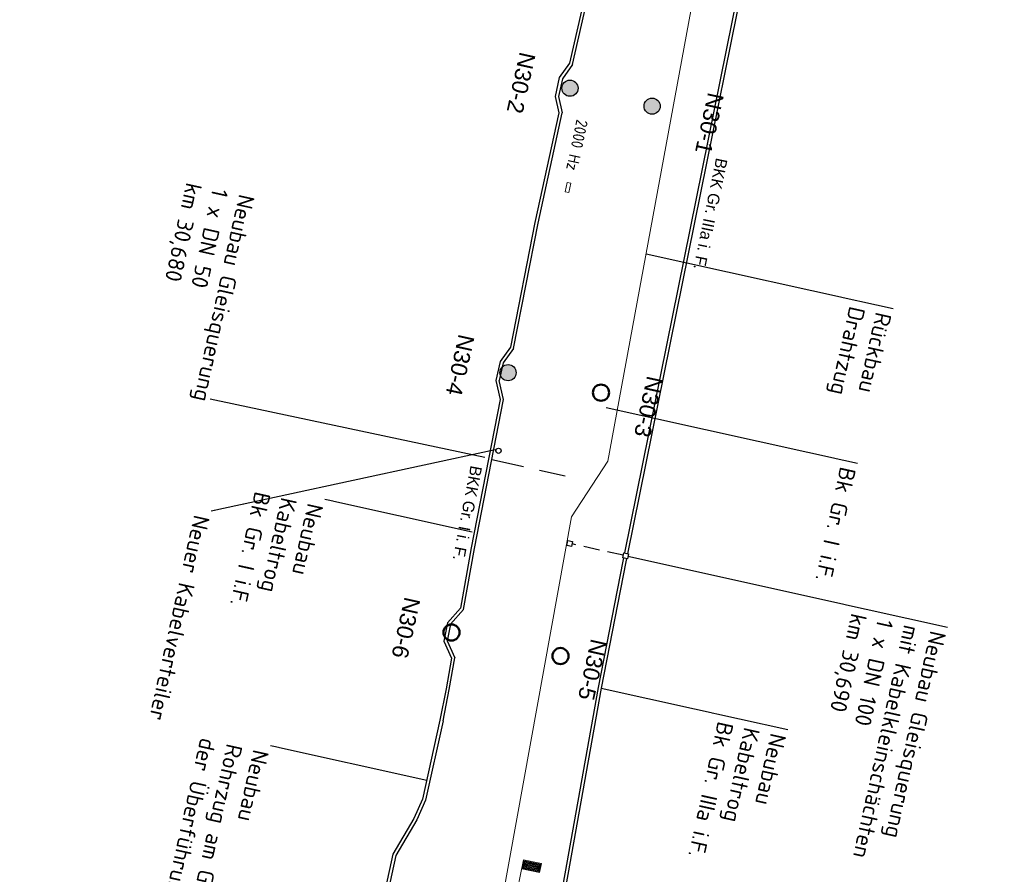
# Model space of a CAD drawing. Header units: metres. Extents: x 3425266 to 3446567, y 5432533 to 5452217.
# Tile 50 of 82: x 3435990 to 3436142, y 5440487 to 5440619. Entities that reach past the tile are written whole.
import ezdxf
from ezdxf import colors
from ezdxf.entities.mleader import LeaderData, LeaderLine
from ezdxf.enums import TextEntityAlignment as Align
from ezdxf.math import Vec2, Vec3

# ---------------------------------------------------------------- set-up
doc = ezdxf.new("R2010")
doc.units = ezdxf.units.M
doc.header["$MEASUREMENT"] = 0
doc.linetypes.add('DASHED', pattern=[0.75, 0.5, -0.25])
doc.linetypes.add('STRICHLINIEX2', pattern=[1.5, 1, -0.5])
doc.layers.add('B_KTB_Text', color=7, linetype='Continuous', lineweight=18, true_color=0x939393)
for name, color, linetype, lineweight in [('MC-AL_Neubau_Planung-ESTW-Landau-Kabel_ausgeschaltet_TXT', 50, 'Continuous', 25), ('MC-AL_Neubau_Planung-ESTW-Landau-Kabel_LIN', 10, 'Continuous', 25), ('MC-AL_Neubau_Planung-ESTW-Landau-OLA-Planung_LIN', 84, 'Continuous', 25), ('MC-AL_Neubau_Planung-ESTW-Landau-OLA-Planung_TXT', 84, 'Continuous', 25), ('MC_P_Beschriftung_Kabeltrog_TXT', 10, 'Continuous', 25), ('N_KTB', 10, 'Continuous', 25), ('N_KTB Verrohrung', 10, 'DASHED', 25), ('R_Draht', 40, 'Continuous', 18), ('R_Draht Text', 40, 'Continuous', 18), ('R_Signale', 40, 'Continuous', 18)]:
    doc.layers.add(name, color=color, linetype=linetype, lineweight=lineweight)
doc.styles.add('Isocpeur', font='isocpeur.ttf')
doc.styles.add('K_ISOCP', font='k_isocp.shx')
doc.styles.get("Standard").update_dxf_attribs({"font": 'arial.ttf'})
doc.styles.add('TXT', font='iso8.shx')

# ---------------------------------------------------------------- blocks, each defined once
blk = doc.blocks.new('_None')

msp = doc.modelspace()

# ---------------------------------------------------------------- hatches: boundary and pattern name
at = {"layer": 'MC-AL_Neubau_Planung-ESTW-Landau-OLA-Planung_LIN'}
h = msp.add_hatch(color=256, dxfattribs=at)
h.dxf.hatch_style = 1
edge = h.paths.add_edge_path()
edge.add_arc((3436075.389, 5440608.013), 1.249, 0, 360)
h = msp.add_hatch(color=256, dxfattribs=at)
h.dxf.hatch_style = 1
edge = h.paths.add_edge_path()
edge.add_arc((3436088.074, 5440605.241), 1.249, 0, 360)
h = msp.add_hatch(color=256, dxfattribs=at)
h.dxf.hatch_style = 1
edge = h.paths.add_edge_path()
edge.add_arc((3436065.83, 5440564.103), 1.249, 0, 360)

# ---------------------------------------------------------------- linework, layer by layer
at = {"layer": 'MC-AL_Neubau_Planung-ESTW-Landau-Kabel_LIN'}
for p, q in [((3436075.342, 5440611.904), (3436073.748, 5440609.686)), ((3436075.808, 5440611.697), (3436074.215, 5440609.478)), ((3436073.748, 5440609.686), (3436073.1, 5440606.752)), ((3436074.215, 5440609.478), (3436073.612, 5440606.753)), ((3436073.1, 5440606.752), (3436073.668, 5440604.226)), ((3436073.612, 5440606.753), (3436074.18, 5440604.227)), ((3436066.21, 5440568.057), (3436064.617, 5440565.839)), ((3436066.68, 5440567.854), (3436065.083, 5440565.631)), ((3436064.617, 5440565.839), (3436063.968, 5440562.905)), ((3436065.083, 5440565.631), (3436064.481, 5440562.906)), ((3436056.499, 5440525.503), (3436055.925, 5440522.661)), ((3436056.963, 5440525.274), (3436056.447, 5440522.72)), ((3436056.447, 5440522.72), (3436057.632, 5440520.104))]:
    msp.add_line(p, q, dxfattribs=at)
at = {"layer": 'MC-AL_Neubau_Planung-ESTW-Landau-Kabel_LIN', "linetype": 'STRICHLINIEX2', "ltscale": 5, "flags": 128}
msp.add_lwpolyline([(3436063.341, 5440550.677), (3436074.652, 5440548.176)], dxfattribs=at)
at = {"layer": 'MC-AL_Neubau_Planung-ESTW-Landau-Kabel_LIN'}
msp.add_circle((3436064.359, 5440552.048), 0.407, dxfattribs=at)
at = {"layer": 'MC-AL_Neubau_Planung-ESTW-Landau-OLA-Planung_LIN'}
for centre in [(3436075.389, 5440608.013), (3436088.074, 5440605.241), (3436065.83, 5440564.103)]:
    msp.add_circle(centre, 1.249, dxfattribs=at)
at = {"layer": 'MC-AL_Neubau_Planung-ESTW-Landau-OLA-Planung_LIN', "lineweight": 50}
for centre in [(3436080.185, 5440561.02), (3436057.1, 5440524.002), (3436073.924, 5440520.36)]:
    msp.add_circle(centre, 1.249, dxfattribs=at)
at = {"layer": 'N_KTB', "flags": 128}
for points in [[(3436075.808, 5440611.697), (3436088.403, 5440666.847), (3436087.915, 5440666.959), (3436075.342, 5440611.904)], [(3436073.668, 5440604.226), (3436069.976, 5440587.282), (3436066.21, 5440568.057)], [(3436066.68, 5440567.854), (3436070.465, 5440587.181), (3436074.18, 5440604.227)], [(3436083.551, 5440535.015), (3436079.725, 5440515.505), (3436073.453, 5440480.44)], [(3436084.039, 5440534.907), (3436080.217, 5440515.413), (3436073.941, 5440480.332)], [(3436055.925, 5440522.661), (3436057.112, 5440520.039), (3436056.266, 5440515.277), (3436055.318, 5440510.454)], [(3436055.809, 5440510.358), (3436056.757, 5440515.185), (3436057.632, 5440520.104)], [(3436053.106, 5440498.129), (3436051.739, 5440495.058), (3436048.495, 5440489.601), (3436035.494, 5440429.925), (3436019.034, 5440355.465)]]:
    msp.add_lwpolyline(points, dxfattribs=at)
msp.add_lwpolyline([(3436074.913, 5440537.451), (3436075.079, 5440538.203), (3436075.792, 5440538.046), (3436075.625, 5440537.294)], close=True, dxfattribs=at)
at = {"layer": 'R_Draht', "linetype": 'Continuous', "lineweight": 15}
for p, q in [((3436105.684, 5440682.986), (3436081.243, 5440550.421)), ((3436081.243, 5440550.421), (3436075.643, 5440541.833)), ((3436075.643, 5440541.833), (3436061.171, 5440462.053))]:
    msp.add_line(p, q, dxfattribs=at)
at = {"layer": 'R_Signale'}
for p, q in [((3436074.649, 5440592.019), (3436074.967, 5440593.485)), ((3436074.967, 5440593.485), (3436075.517, 5440593.366)), ((3436075.357, 5440592.633), (3436075.198, 5440591.9)), ((3436075.517, 5440593.366), (3436075.357, 5440592.633)), ((3436075.198, 5440591.9), (3436074.649, 5440592.019))]:
    msp.add_line(p, q, dxfattribs=at)
for points in [[(3436066.843, 5440482.125), (3436068.227, 5440488.885), (3436070.994, 5440488.318), (3436070.711, 5440486.935), (3436067.943, 5440487.501)], [(3436068.072, 5440487.586), (3436070.626, 5440487.063), (3436070.866, 5440488.234), (3436068.311, 5440488.757), (3436068.093, 5440487.692), (3436070.542, 5440487.191), (3436070.738, 5440488.149), (3436068.396, 5440488.628), (3436068.222, 5440487.777), (3436070.457, 5440487.319), (3436070.61, 5440488.064), (3436068.481, 5440488.5), (3436068.35, 5440487.862), (3436070.372, 5440487.448), (3436070.481, 5440487.98), (3436068.565, 5440488.372), (3436068.478, 5440487.946), (3436070.288, 5440487.576), (3436070.353, 5440487.895), (3436068.65, 5440488.244), (3436068.606, 5440488.031), (3436070.203, 5440487.704), (3436070.225, 5440487.81), (3436068.708, 5440488.121)]]:
    msp.add_lwpolyline(points, dxfattribs=at)

# ---------------------------------------------------------------- texts
at = {"layer": 'MC-AL_Neubau_Planung-ESTW-Landau-OLA-Planung_TXT', "char_height": 2.5, "attachment_point": 1, "rotation": 257.53501}
for s, insert in [('N30-2', (3436070.102, 5440613.209)), ('N30-1', (3436099.182, 5440606.954))]:
    msp.add_mtext_dynamic_manual_height_columns(s, width=15.68388, gutter_width=1, heights=[0], dxfattribs=dict(at, insert=insert))
at = {"layer": 'R_Signale', "style": 'TXT'}
msp.add_text('2000 Hz', height=1.8, rotation=258.02947, dxfattribs=at).set_placement((3436076.484, 5440599.228), align=Align.MIDDLE)

# ---------------------------------------------------------------- leaders
at = {"layer": 'MC-AL_Neubau_Planung-ESTW-Landau-Kabel_ausgeschaltet_TXT'}
ml = msp.add_multileader_mtext('Standard', dxfattribs=at)
ml.set_content('Neubau\\PKabeltrog\\PBk Gr. I i.F.', color=256, style='Isocpeur')
ml.set_leader_properties()
ml.set_arrow_properties(name='NONE')
ml.build(insert=Vec2(0, 0))
ml.multileader.update_dxf_attribs({"has_text_frame": 1, "text_left_attachment_type": 0, "text_right_attachment_type": 0, "dogleg_length": 0, "arrow_head_size": 0.18})
ctx = ml.context
ctx.base_point, ctx.char_height, ctx.arrow_head_size, ctx.landing_gap_size, ctx.plane_origin, ctx.plane_x_axis, ctx.plane_y_axis = Vec3(3436037.549, 5440544.533), 2.5, 0.18, 1, Vec3(3436253.684, 5440451.264), Vec3(-0.215843, -0.9764281), Vec3(0.9764281, -0.215843)
ctx.left_attachment, ctx.right_attachment = 0, 0
notes = []
notes.append((ctx, [(0, (1, 1, 0), (3436037.549, 5440544.533), (-0.215843, -0.9764281), 0, [(1, [(3436060.308, 5440539.502)], 0, [])])]))
ctx.mtext.insert, ctx.mtext.text_direction, ctx.mtext.rotation, ctx.mtext.flow_direction = Vec3(3436037.333, 5440543.557), Vec3(-0.215843, -0.9764281), 4.4948339, 5
ctx.mtext.has_bg_fill, ctx.mtext.bg_color, ctx.mtext.bg_scale_factor, ctx.mtext.bg_transparency, ctx.mtext.use_window_bg_color = 1, -1027028792, 1.5, 0, 1
for ctx, leaders in notes:
    for number, flags, end, landing, length, lines in leaders:
        leader = LeaderData()
        leader.index, (leader.has_last_leader_line, leader.has_dogleg_vector, leader.attachment_direction) = number, flags
        leader.last_leader_point, leader.dogleg_vector, leader.dogleg_length = Vec3(end), Vec3(landing), length
        for number, points, colour, breaks in lines:
            line = LeaderLine()
            line.index, line.vertices, line.color, line.breaks = number, Vec3.list(points), colors.encode_raw_color(colour), breaks
            leader.lines.append(line)
        ctx.leaders.append(leader)

# ---------------------------------------------------------------- next in the draw order: linework, layer by layer
at = {"layer": 'MC-AL_Neubau_Planung-ESTW-Landau-Kabel_LIN'}
msp.add_line((3436058.956, 5440527.552), (3436056.963, 5440525.274), dxfattribs=at)
at = {"layer": 'N_KTB', "flags": 128}
for points in [[(3436063.968, 5440562.905), (3436064.627, 5440559.977), (3436060.14, 5440537.067), (3436058.488, 5440527.777), (3436056.499, 5440525.503)], [(3436058.956, 5440527.552), (3436060.631, 5440536.976), (3436065.138, 5440559.984), (3436064.481, 5440562.906)]]:
    msp.add_lwpolyline(points, dxfattribs=at)

# ---------------------------------------------------------------- next in the draw order: texts
at = {"layer": 'MC-AL_Neubau_Planung-ESTW-Landau-OLA-Planung_TXT', "insert": (3436052.318, 5440529.086), "char_height": 2.5, "attachment_point": 1, "rotation": 257.53501}
msp.add_mtext_dynamic_manual_height_columns('N30-6', width=15.68388, gutter_width=1, heights=[0], dxfattribs=at)

# ---------------------------------------------------------------- next in the draw order: leaders
at = {"layer": 'MC-AL_Neubau_Planung-ESTW-Landau-Kabel_ausgeschaltet_TXT'}
ml = msp.add_multileader_mtext('Standard', dxfattribs=at)
ml.set_content('Neubau\\PKabeltrog\\PBk Gr. IIIa i.F.', color=256, style='Isocpeur')
ml.set_leader_properties()
ml.set_arrow_properties(name='NONE')
ml.build(insert=Vec2(0, 0))
ml.multileader.update_dxf_attribs({"has_text_frame": 1, "text_left_attachment_type": 0, "text_right_attachment_type": 0, "dogleg_length": 0, "arrow_head_size": 0.18})
ctx = ml.context
ctx.base_point, ctx.char_height, ctx.arrow_head_size, ctx.landing_gap_size, ctx.plane_origin, ctx.plane_x_axis, ctx.plane_y_axis = Vec3(3436109.037, 5440509.042), 2.5, 0.18, 1, Vec3(3436318.862, 5440413.946), Vec3(-0.215843, -0.9764281), Vec3(0.9764281, -0.215843)
ctx.left_attachment, ctx.right_attachment = 0, 0
notes = []
notes.append((ctx, [(0, (1, 1, 0), (3436109.037, 5440509.042), (-0.215843, -0.9764281), 0, [(0, [(3436080.217, 5440515.413)], 0, [])])]))
ctx.mtext.insert, ctx.mtext.text_direction, ctx.mtext.rotation, ctx.mtext.flow_direction = Vec3(3436108.822, 5440508.065), Vec3(-0.215843, -0.9764281), 4.4948339, 5
ctx.mtext.has_bg_fill, ctx.mtext.bg_color, ctx.mtext.bg_scale_factor, ctx.mtext.bg_transparency, ctx.mtext.use_window_bg_color = 1, -1027028792, 1.5, 0, 1
ml = msp.add_multileader_mtext('Standard', dxfattribs=at)
ml.set_content('Neubau\\PRohrzug am Geländer\\Pder Überführung', color=256, style='Isocpeur')
ml.set_leader_properties()
ml.set_arrow_properties(name='NONE')
ml.build(insert=Vec2(0, 0))
ml.multileader.update_dxf_attribs({"has_text_frame": 1, "text_left_attachment_type": 0, "text_right_attachment_type": 0, "dogleg_length": 0, "arrow_head_size": 0.18})
ctx = ml.context
ctx.base_point, ctx.char_height, ctx.arrow_head_size, ctx.landing_gap_size, ctx.plane_origin, ctx.plane_x_axis, ctx.plane_y_axis = Vec3(3436029.144, 5440506.51), 2.5, 0.18, 1, Vec3(3436146.325, 5440462.383), Vec3(-0.215843, -0.9764281), Vec3(0.9764281, -0.215843)
ctx.left_attachment, ctx.right_attachment = 0, 0
notes.append((ctx, [(0, (1, 1, 0), (3436029.144, 5440506.51), (-0.215843, -0.9764281), 0, [(0, [(3436053.268, 5440501.178)], 0, [])])]))
ctx.mtext.insert, ctx.mtext.text_direction, ctx.mtext.rotation, ctx.mtext.flow_direction = Vec3(3436028.928, 5440505.534), Vec3(-0.215843, -0.9764281), 4.4948339, 5
ctx.mtext.has_bg_fill, ctx.mtext.bg_color, ctx.mtext.bg_scale_factor, ctx.mtext.bg_transparency, ctx.mtext.use_window_bg_color = 1, -1027028792, 1.5, 0, 1
at = {"layer": 'R_Draht Text'}
ml = msp.add_multileader_mtext('Standard', dxfattribs=at)
ml.set_content('Rückbau\\PDrahtzug', color=256, style='Isocpeur')
ml.set_leader_properties()
ml.set_arrow_properties(name='NONE')
ml.build(insert=Vec2(0, 0))
ml.multileader.update_dxf_attribs({"has_text_frame": 1, "text_left_attachment_type": 0, "text_right_attachment_type": 0, "dogleg_length": 0, "arrow_head_size": 0.18})
ctx = ml.context
ctx.base_point, ctx.char_height, ctx.arrow_head_size, ctx.landing_gap_size, ctx.plane_origin, ctx.plane_x_axis, ctx.plane_y_axis = Vec3(3436125.297, 5440574.028), 2.5, 0.18, 1, Vec3(3435975.781, 5440595.061), Vec3(-0.215843, -0.9764281), Vec3(0.9764281, -0.215843)
ctx.left_attachment, ctx.right_attachment = 0, 0
notes.append((ctx, [(1, (1, 1, 0), (3436125.297, 5440574.028), (0.7838916, -0.6208977), 0, [(0, [(3436087.15, 5440582.46)], 0, [])])]))
ctx.mtext.insert, ctx.mtext.text_direction, ctx.mtext.rotation, ctx.mtext.flow_direction = Vec3(3436125.081, 5440573.051), Vec3(-0.215843, -0.9764281), 4.4948339, 5
ctx.mtext.has_bg_fill, ctx.mtext.bg_color, ctx.mtext.bg_scale_factor, ctx.mtext.bg_transparency, ctx.mtext.use_window_bg_color = 1, -1027028792, 1.5, 0, 1
for ctx, leaders in notes:
    for number, flags, end, landing, length, lines in leaders:
        leader = LeaderData()
        leader.index, (leader.has_last_leader_line, leader.has_dogleg_vector, leader.attachment_direction) = number, flags
        leader.last_leader_point, leader.dogleg_vector, leader.dogleg_length = Vec3(end), Vec3(landing), length
        for number, points, colour, breaks in lines:
            line = LeaderLine()
            line.index, line.vertices, line.color, line.breaks = number, Vec3.list(points), colors.encode_raw_color(colour), breaks
            leader.lines.append(line)
        ctx.leaders.append(leader)

# ---------------------------------------------------------------- next in the draw order: linework, layer by layer
at = {"layer": 'N_KTB', "flags": 128}
for points in [[(3436141.972, 5440823.833), (3436083.805, 5440536.271)], [(3436142.461, 5440823.726), (3436084.294, 5440536.163)], [(3436052.628, 5440498.286), (3436051.294, 5440495.288), (3436048.024, 5440489.787), (3436035.005, 5440430.032), (3436018.546, 5440355.573)]]:
    msp.add_lwpolyline(points, dxfattribs=at)
at = {"layer": 'N_KTB'}
for points in [[(3436055.321, 5440510.466), (3436052.628, 5440498.286)], [(3436055.809, 5440510.358), (3436053.106, 5440498.129)]]:
    msp.add_lwpolyline(points, dxfattribs=at)

# ---------------------------------------------------------------- next in the draw order: texts
at = {"layer": 'MC-AL_Neubau_Planung-ESTW-Landau-OLA-Planung_TXT', "insert": (3436081.103, 5440522.621), "char_height": 2.5, "attachment_point": 1, "rotation": 257.53501}
msp.add_mtext_dynamic_manual_height_columns('N30-5', width=15.68388, gutter_width=1, heights=[0], dxfattribs=at)
at = {"layer": 'MC_P_Beschriftung_Kabeltrog_TXT', "insert": (3436099.734, 5440596.985), "char_height": 1.8, "attachment_point": 1, "rotation": 258.38847, "style": 'K_ISOCP'}
msp.add_mtext_dynamic_manual_height_columns('BKK Gr. IIIa i. F.', width=17.65098, gutter_width=12.5, heights=[0], dxfattribs=at)

# ---------------------------------------------------------------- next in the draw order: leaders
at = {"layer": 'MC-AL_Neubau_Planung-ESTW-Landau-Kabel_ausgeschaltet_TXT'}
ml = msp.add_multileader_mtext('Standard', dxfattribs=at)
ml.set_content('Neubau Gleisquerung\\P1 x DN 50\\Pkm 30,680', color=256, style='Isocpeur')
ml.set_leader_properties()
ml.set_arrow_properties(name='NONE')
ml.build(insert=Vec2(0, 0))
ml.multileader.update_dxf_attribs({"has_text_frame": 1, "text_left_attachment_type": 0, "text_right_attachment_type": 0, "dogleg_length": 0, "arrow_head_size": 0.18})
ctx = ml.context
ctx.base_point, ctx.char_height, ctx.arrow_head_size, ctx.landing_gap_size, ctx.plane_origin, ctx.plane_x_axis, ctx.plane_y_axis = Vec3(3436026.955, 5440592.225), 2.5, 0.18, 1, Vec3(3436222.783, 5440539.883), Vec3(-0.215843, -0.9764281), Vec3(0.9764281, -0.215843)
ctx.left_attachment, ctx.right_attachment = 0, 0
notes = []
notes.append((ctx, [(1, (1, 1, 0), (3436019.832, 5440560.003), (0.215843, 0.9764281), 0, [(0, [(3436062.257, 5440551.034)], 0, [])])]))
ctx.mtext.insert, ctx.mtext.text_direction, ctx.mtext.rotation, ctx.mtext.flow_direction = Vec3(3436026.739, 5440591.249), Vec3(-0.215843, -0.9764281), 4.4948339, 5
ctx.mtext.has_bg_fill, ctx.mtext.bg_color, ctx.mtext.bg_scale_factor, ctx.mtext.bg_transparency, ctx.mtext.use_window_bg_color = 1, -1027028792, 1.5, 0, 1
for ctx, leaders in notes:
    for number, flags, end, landing, length, lines in leaders:
        leader = LeaderData()
        leader.index, (leader.has_last_leader_line, leader.has_dogleg_vector, leader.attachment_direction) = number, flags
        leader.last_leader_point, leader.dogleg_vector, leader.dogleg_length = Vec3(end), Vec3(landing), length
        for number, points, colour, breaks in lines:
            line = LeaderLine()
            line.index, line.vertices, line.color, line.breaks = number, Vec3.list(points), colors.encode_raw_color(colour), breaks
            leader.lines.append(line)
        ctx.leaders.append(leader)

# ---------------------------------------------------------------- next in the draw order: texts
at = {"layer": 'MC-AL_Neubau_Planung-ESTW-Landau-OLA-Planung_TXT', "insert": (3436060.675, 5440569.643), "char_height": 2.5, "attachment_point": 1, "rotation": 257.53501}
msp.add_mtext_dynamic_manual_height_columns('N30-4', width=15.68388, gutter_width=1, heights=[0], dxfattribs=at)

# ---------------------------------------------------------------- next in the draw order: leaders
at = {"layer": 'B_KTB_Text'}
ml = msp.add_multileader_mtext('Standard', dxfattribs=at)
ml.set_content('Bk Gr. I i.F.', color=256, style='Isocpeur')
ml.set_leader_properties()
ml.set_arrow_properties(name='NONE')
ml.build(insert=Vec2(0, 0))
ml.multileader.update_dxf_attribs({"has_text_frame": 1, "text_left_attachment_type": 0, "text_right_attachment_type": 0, "dogleg_length": 0, "arrow_head_size": 0.18})
ctx = ml.context
ctx.base_point, ctx.char_height, ctx.arrow_head_size, ctx.landing_gap_size, ctx.plane_origin, ctx.plane_x_axis, ctx.plane_y_axis = Vec3(3436119.793, 5440550.153), 2.5, 0.18, 1, Vec3(3436192.599, 5440535.088), Vec3(-0.215843, -0.9764281), Vec3(0.9764281, -0.215843)
ctx.left_attachment, ctx.right_attachment = 0, 0
notes = []
notes.append((ctx, [(0, (1, 1, 0), (3436119.793, 5440550.153), (-0.215843, -0.9764281), 0, [(0, [(3436080.956, 5440558.738)], 0, [])])]))
ctx.mtext.insert, ctx.mtext.text_direction, ctx.mtext.rotation, ctx.mtext.flow_direction = Vec3(3436119.577, 5440549.176), Vec3(-0.215843, -0.9764281), 4.4948339, 5
ctx.mtext.has_bg_fill, ctx.mtext.bg_color, ctx.mtext.bg_scale_factor, ctx.mtext.bg_transparency, ctx.mtext.use_window_bg_color = 1, -1027028792, 1.5, 0, 1
at = {"layer": 'MC-AL_Neubau_Planung-ESTW-Landau-Kabel_ausgeschaltet_TXT'}
ml = msp.add_multileader_mtext('Standard', dxfattribs=at)
ml.set_content('\\pxsm1;{\\fISOCPEUR|b0|i0|c0|p34;Neuer Kabelverteiler}', color=256, style='Isocpeur')
ml.set_leader_properties()
ml.set_arrow_properties(name='NONE')
ml.build(insert=Vec2(0, 0))
ml.multileader.update_dxf_attribs({"has_text_frame": 1, "text_left_attachment_type": 0, "text_right_attachment_type": 0, "dogleg_length": 0, "arrow_head_size": 0.18})
ctx = ml.context
ctx.base_point, ctx.char_height, ctx.arrow_head_size, ctx.landing_gap_size, ctx.plane_origin, ctx.plane_x_axis, ctx.plane_y_axis = Vec3(3436020.011, 5440542.724), 2.5, 0.18, 1, Vec3(3436026.512, 5440451.573), Vec3(-0.215843, -0.9764281), Vec3(0.9764281, -0.215843)
ctx.left_attachment, ctx.right_attachment = 0, 0
notes.append((ctx, [(0, (1, 1, 0), (3436020.011, 5440542.724), (-0.215843, -0.9764281), 0, [(0, [(3436063.84, 5440552.196)], 0, [])])]))
ctx.mtext.insert, ctx.mtext.text_direction, ctx.mtext.rotation, ctx.mtext.flow_direction = Vec3(3436019.795, 5440541.747), Vec3(-0.215843, -0.9764281), 4.4948339, 5
ctx.mtext.has_bg_fill, ctx.mtext.bg_color, ctx.mtext.bg_scale_factor, ctx.mtext.bg_transparency, ctx.mtext.use_window_bg_color = 1, -1027028792, 1.5, 0, 1
for ctx, leaders in notes:
    for number, flags, end, landing, length, lines in leaders:
        leader = LeaderData()
        leader.index, (leader.has_last_leader_line, leader.has_dogleg_vector, leader.attachment_direction) = number, flags
        leader.last_leader_point, leader.dogleg_vector, leader.dogleg_length = Vec3(end), Vec3(landing), length
        for number, points, colour, breaks in lines:
            line = LeaderLine()
            line.index, line.vertices, line.color, line.breaks = number, Vec3.list(points), colors.encode_raw_color(colour), breaks
            leader.lines.append(line)
        ctx.leaders.append(leader)

# ---------------------------------------------------------------- next in the draw order: linework, layer by layer
at = {"layer": 'N_KTB', "flags": 128}
msp.add_lwpolyline([(3436083.542, 5440535.541), (3436083.708, 5440536.293), (3436084.421, 5440536.135), (3436084.254, 5440535.383)], close=True, dxfattribs=at)
at = {"layer": 'N_KTB Verrohrung', "ltscale": 5, "flags": 128}
msp.add_lwpolyline([(3436083.625, 5440535.917), (3436075.708, 5440537.667)], dxfattribs=at)

# ---------------------------------------------------------------- next in the draw order: texts
at = {"layer": 'MC-AL_Neubau_Planung-ESTW-Landau-OLA-Planung_TXT', "insert": (3436089.771, 5440563.211), "char_height": 2.5, "attachment_point": 1, "rotation": 257.53501}
msp.add_mtext_dynamic_manual_height_columns('N30-3', width=15.68388, gutter_width=1, heights=[0], dxfattribs=at)
at = {"layer": 'MC_P_Beschriftung_Kabeltrog_TXT', "insert": (3436061.834, 5440549.524), "char_height": 1.8, "attachment_point": 1, "rotation": 259.15079, "style": 'K_ISOCP'}
msp.add_mtext_dynamic_manual_height_columns('BKK Gr. I i. F.', width=17.65098, gutter_width=12.5, heights=[0], dxfattribs=at)

# ---------------------------------------------------------------- next in the draw order: leaders
at = {"layer": 'MC-AL_Neubau_Planung-ESTW-Landau-Kabel_ausgeschaltet_TXT'}
ml = msp.add_multileader_mtext('Standard', dxfattribs=at)
ml.set_content('Neubau Gleisquerung\\Pmit Kabelkleinschächten\\P1 x DN 100\\Pkm 30,690', color=256, style='Isocpeur')
ml.set_leader_properties()
ml.set_arrow_properties(name='NONE')
ml.build(insert=Vec2(0, 0))
ml.multileader.update_dxf_attribs({"has_text_frame": 1, "text_left_attachment_type": 0, "text_right_attachment_type": 0, "dogleg_length": 0, "arrow_head_size": 0.18})
ctx = ml.context
ctx.base_point, ctx.char_height, ctx.arrow_head_size, ctx.landing_gap_size, ctx.plane_origin, ctx.plane_x_axis, ctx.plane_y_axis = Vec3(3436133.714, 5440524.84), 2.5, 0.18, 1, Vec3(3436305.57, 5440472.213), Vec3(-0.215843, -0.9764281), Vec3(0.9764281, -0.215843)
ctx.left_attachment, ctx.right_attachment = 0, 0
notes = []
notes.append((ctx, [(0, (1, 1, 0), (3436133.714, 5440524.84), (-0.215843, -0.9764281), 0, [(0, [(3436084.338, 5440535.759)], 0, [])])]))
ctx.mtext.insert, ctx.mtext.text_direction, ctx.mtext.rotation, ctx.mtext.flow_direction = Vec3(3436133.498, 5440523.863), Vec3(-0.215843, -0.9764281), 4.4948339, 5
ctx.mtext.has_bg_fill, ctx.mtext.bg_color, ctx.mtext.bg_scale_factor, ctx.mtext.bg_transparency, ctx.mtext.use_window_bg_color = 1, -1027028792, 1.5, 0, 1
for ctx, leaders in notes:
    for number, flags, end, landing, length, lines in leaders:
        leader = LeaderData()
        leader.index, (leader.has_last_leader_line, leader.has_dogleg_vector, leader.attachment_direction) = number, flags
        leader.last_leader_point, leader.dogleg_vector, leader.dogleg_length = Vec3(end), Vec3(landing), length
        for number, points, colour, breaks in lines:
            line = LeaderLine()
            line.index, line.vertices, line.color, line.breaks = number, Vec3.list(points), colors.encode_raw_color(colour), breaks
            leader.lines.append(line)
        ctx.leaders.append(leader)

# ---------------------------------------------------------------- next in the draw order: linework, layer by layer
at = {"layer": 'N_KTB', "flags": 128}
for points in [[(3436083.653, 5440535.516), (3436083.551, 5440535.015)], [(3436084.141, 5440535.408), (3436084.039, 5440534.907)]]:
    msp.add_lwpolyline(points, dxfattribs=at)

doc.saveas('drawing.dxf')
